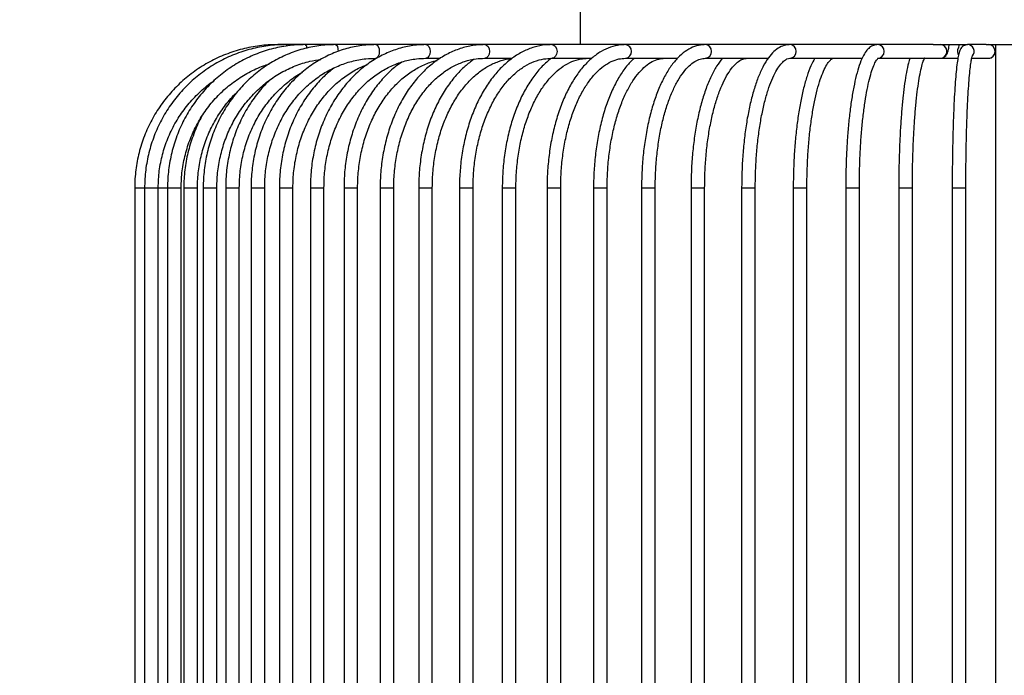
# Model space of a CAD drawing. Header units: millimetres. Extents: x 74 to 103, y 124 to 242.
# Tile 8 of 17: x 88.09 to 95.32, y 144.44 to 149.25. Entities that reach past the tile are written whole.
import ezdxf

# ---------------------------------------------------------------- set-up
doc = ezdxf.new("R2010")
doc.units = ezdxf.units.MM
doc.styles.add('SLDTEXTSTYLE0', font='TXT', dxfattribs={"width": 0.75})
doc.dimstyles.new('SLDDIMSTYLE0', dxfattribs={"dimtxt": 3.5, "dimasz": 3.302, "dimexe": 0, "dimexo": 0.0625, "dimgap": 0.875, "dimtad": 1, "dimdec": 0, "dimlfac": 20, "dimrnd": 1e-09, "dimzin": 12, "dimdsep": 46, "dimtxsty": 'SLDTEXTSTYLE0', "dimsah": 1, "dimcen": 0.09, "dimadec": 0, "dimazin": 3, "dimtfac": 1, "dimtdec": 0, "dimtofl": 0, "dimtmove": 0, "dimatfit": 3, "dimfxl": 0, "dimfrac": 2, "dimtolj": 1, "dimtzin": 12, "dimarcsym": 0})
doc.dimstyles.new('SLDDIMSTYLE1', dxfattribs={"dimtxt": 3.5, "dimasz": 3.302, "dimexe": 0, "dimexo": 0.0625, "dimgap": 0.875, "dimtad": 1, "dimlfac": 20, "dimrnd": 1e-09, "dimzin": 12, "dimdsep": 46, "dimtxsty": 'SLDTEXTSTYLE0', "dimsah": 1, "dimcen": 0.09, "dimadec": 0, "dimazin": 3, "dimtfac": 1, "dimtofl": 0, "dimtmove": 0, "dimatfit": 3, "dimfxl": 0, "dimfrac": 2, "dimtolj": 1, "dimtzin": 12, "dimarcsym": 0})

# ---------------------------------------------------------------- blocks, each defined once
blk = doc.blocks.new('_D')
at = {"color": 7, "linetype": 'Continuous', "lineweight": 0}
for p, q in [((93.0026, 209.0313), (77.9326, 209.0313)), ((78.9326, 123.6421), (78.9326, 209.0313)), ((91.2026, 123.6421), (77.9326, 123.6421))]:
    blk.add_line(p, q, dxfattribs=at)
at = {"color": 7, "linetype": 'Continuous', "lineweight": 18}
for points in [[(78.9326, 209.0313), (78.4246, 205.7293), (79.4406, 205.7293)], [(78.9326, 123.6421), (79.4406, 126.9441), (78.4246, 126.9441)]]:
    blk.add_solid(points, dxfattribs=at)
at = {"color": 7, "linetype": 'Continuous', "lineweight": 18, "insert": (74.4209, 161.6659), "char_height": 3.5, "attachment_point": 1, "rotation": 90, "style": 'SLDTEXTSTYLE0'}
blk.add_mtext('1700', dxfattribs=at)
blk = doc.blocks.new('_D_1')
at = {"color": 7, "linetype": 'Continuous', "lineweight": 0}
for p, q in [((91.2026, 157.9421), (84.053, 157.9421)), ((85.053, 123.6421), (85.053, 157.9421)), ((91.2026, 123.6421), (84.053, 123.6421))]:
    blk.add_line(p, q, dxfattribs=at)
at = {"color": 7, "linetype": 'Continuous', "lineweight": 18}
for points in [[(85.053, 157.9421), (84.545, 154.6401), (85.561, 154.6401)], [(85.053, 123.6421), (85.561, 126.9441), (84.545, 126.9441)]]:
    blk.add_solid(points, dxfattribs=at)
at = {"color": 7, "linetype": 'Continuous', "lineweight": 18, "insert": (80.5413, 134.031), "char_height": 3.5, "attachment_point": 1, "rotation": 90, "style": 'SLDTEXTSTYLE0'}
blk.add_mtext('686,00', dxfattribs=at)

msp = doc.modelspace()

# ---------------------------------------------------------------- linework, layer by layer
at = {"color": 7, "linetype": 'Continuous', "lineweight": 25}
for p, q in [((92.2026, 149.81705), (92.2026, 149.06705)), ((90.04497, 149.06705), (89.98366, 149.06705)), ((90.18711, 149.06705), (90.04497, 149.06705)), ((90.40793, 149.06705), (90.18711, 149.06705)), ((90.70409, 149.06705), (90.40793, 149.06705)), ((91.0711, 149.06705), (90.70409, 149.06705)), ((91.50339, 149.06705), (91.0711, 149.06705)), ((91.99441, 149.06705), (91.50339, 149.06705)), ((92.53671, 149.06705), (91.99441, 149.06705)), ((93.12208, 149.06705), (92.53671, 149.06705)), ((93.74164, 149.06705), (93.12208, 149.06705)), ((94.386, 149.06705), (93.74164, 149.06705)), ((94.7942, 149.06705), (94.386, 149.06705)), ((94.7942, 149.06705), (95.04539, 149.06705)), ((95.18214, 149.06705), (95.04539, 149.06705)), ((95.18184, 149.06705), (95.57306, 149.06705)), ((95.2526, 149.03335), (95.2526, 140.00304)), ((91.0711, 148.96705), (91.17598, 148.96705)), ((91.50339, 148.96705), (91.70491, 148.96705)), ((91.99441, 148.96705), (92.28866, 148.96705)), ((92.53671, 148.96705), (92.91809, 148.96705)), ((93.12208, 148.96705), (93.58323, 148.96705)), ((93.74164, 148.96705), (94.27327, 148.96705)), ((94.386, 148.96705), (94.84537, 148.96705)), ((94.84537, 148.96705), (94.97567, 148.96705)), ((95.07725, 148.96705), (95.19929, 148.96705)), ((88.93413, 148.01705), (88.93413, 141.01705)), ((88.93413, 148.01705), (88.93416, 148.01705)), ((88.93416, 148.01705), (89.0068, 148.01705)), ((89.0068, 148.01705), (89.0068, 141.01705)), ((89.0068, 148.01705), (89.00739, 148.01705)), ((89.00739, 148.01705), (89.1068, 148.01705)), ((89.10648, 148.01705), (89.17528, 148.01705)), ((89.1068, 141.01705), (89.1068, 148.01705)), ((89.17528, 148.01705), (89.17528, 141.01705)), ((89.17528, 148.01705), (89.27528, 148.01705)), ((89.27528, 141.01705), (89.27528, 148.01705)), ((89.29471, 148.01705), (89.29471, 141.01705)), ((89.29471, 148.01705), (89.39471, 148.01705)), ((89.39471, 141.01705), (89.39471, 148.01705)), ((89.43703, 148.01705), (89.43703, 141.01705)), ((89.43703, 148.01705), (89.44098, 148.01705)), ((89.44098, 148.01705), (89.53703, 148.01705)), ((89.53703, 141.01705), (89.53703, 148.01705)), ((89.60169, 148.01705), (89.60169, 141.01705)), ((89.60169, 148.01705), (89.70169, 148.01705)), ((89.70169, 141.01705), (89.70169, 148.01705)), ((89.78807, 148.01705), (89.78807, 141.01705)), ((89.78807, 148.01705), (89.79477, 148.01705)), ((89.79477, 148.01705), (89.88807, 148.01705)), ((89.88807, 141.01705), (89.88807, 148.01705)), ((89.99546, 148.01705), (89.99546, 141.01705)), ((89.99546, 148.01705), (90.09546, 148.01705)), ((90.09546, 141.01705), (90.09546, 148.01705)), ((90.22308, 148.01705), (90.22308, 141.01705)), ((90.22308, 148.01705), (90.23318, 148.01705)), ((90.23318, 148.01705), (90.32308, 148.01705)), ((90.32308, 141.01705), (90.32308, 148.01705)), ((90.47007, 148.01705), (90.47007, 141.01705)), ((90.47007, 148.01705), (90.57007, 148.01705)), ((90.57007, 141.01705), (90.57007, 148.01705)), ((90.73548, 148.01705), (90.73548, 141.01705)), ((90.73548, 148.01705), (90.74958, 148.01705)), ((90.74958, 148.01705), (90.83548, 148.01705)), ((90.83548, 141.01705), (90.83548, 148.01705)), ((91.01831, 148.01705), (91.01831, 141.01705)), ((91.01831, 148.01705), (91.11831, 148.01705)), ((91.11831, 141.01705), (91.11831, 148.01705)), ((91.31748, 148.01705), (91.31748, 141.01705)), ((91.31748, 148.01705), (91.33614, 148.01705)), ((91.33614, 148.01705), (91.41748, 148.01705)), ((91.41748, 141.01705), (91.41748, 148.01705)), ((91.63187, 148.01705), (91.63187, 141.01705)), ((91.63187, 148.01705), (91.73187, 148.01705)), ((91.73187, 141.01705), (91.73187, 148.01705)), ((91.96028, 148.01705), (91.96028, 141.01705)), ((91.96028, 148.01705), (91.98396, 148.01705)), ((91.98396, 148.01705), (92.06028, 148.01705)), ((92.06028, 141.01705), (92.06028, 148.01705)), ((92.30146, 148.01705), (92.30146, 141.01705)), ((92.30146, 148.01705), (92.40146, 148.01705)), ((92.40146, 141.01705), (92.40146, 148.01705)), ((92.65412, 148.01705), (92.65412, 141.01705)), ((92.65412, 148.01705), (92.68322, 148.01705)), ((92.68322, 148.01705), (92.75412, 148.01705)), ((92.75412, 141.01705), (92.75412, 148.01705)), ((93.01692, 148.01705), (93.01692, 141.01705)), ((93.01692, 148.01705), (93.11692, 148.01705)), ((93.11692, 141.01705), (93.11692, 148.01705)), ((93.38848, 148.01705), (93.38848, 141.01705)), ((93.38848, 148.01705), (93.42333, 148.01705)), ((93.42333, 148.01705), (93.48848, 148.01705)), ((93.48848, 141.01705), (93.48848, 148.01705)), ((93.76741, 148.01705), (93.76741, 141.01705)), ((93.76741, 148.01705), (93.86741, 148.01705)), ((93.86741, 141.01705), (93.86741, 148.01705)), ((94.15225, 148.01705), (94.15225, 141.01705)), ((94.15225, 148.01705), (94.19306, 148.01705)), ((94.19306, 148.01705), (94.25225, 148.01705)), ((94.25225, 141.01705), (94.25225, 148.01705)), ((94.54155, 148.01705), (94.54155, 141.01705)), ((94.54155, 148.01705), (94.64155, 148.01705)), ((94.64155, 141.01705), (94.64155, 148.01705)), ((94.93383, 148.01705), (94.93383, 141.01705)), ((94.93383, 148.01705), (94.98075, 148.01705)), ((94.98075, 148.01705), (95.03383, 148.01705)), ((95.03383, 141.01705), (95.03383, 148.01705))]:
    msp.add_line(p, q, dxfattribs=at)
at = {"color": 7, "linetype": 'Continuous', "lineweight": 25, "flags": 128}
for points in [[(90.04497, 149.06705), (90.0479, 149.06325), (90.04976, 149.05607)], [(90.40793, 149.06705), (90.41539, 149.06325), (90.42171, 149.05241), (90.42594, 149.03619), (90.42742, 149.01774)], [(90.70409, 149.06705), (90.71366, 149.06325), (90.72177, 149.05241), (90.72719, 149.03619), (90.72909, 149.01705), (90.72719, 148.99792), (90.72177, 148.9817), (90.71366, 148.97086), (90.70414, 148.96705)], [(91.0711, 149.06705), (91.08263, 149.06325), (91.09241, 149.05241), (91.09894, 149.03619), (91.10123, 149.01705), (91.09894, 148.99792), (91.09241, 148.9817), (91.08263, 148.97086), (91.07118, 148.96705)], [(91.50339, 149.06705), (91.51671, 149.06325), (91.528, 149.05241), (91.53555, 149.03619), (91.5382, 149.01705), (91.53555, 148.99792), (91.528, 148.9817), (91.51671, 148.97086), (91.50352, 148.96705)], [(91.99441, 149.06705), (92.00931, 149.06325), (92.02195, 149.05241), (92.0304, 149.03619), (92.03336, 149.01705), (92.0304, 148.99792), (92.02195, 148.9817), (92.00931, 148.97086), (91.99461, 148.96705)]]:
    msp.add_lwpolyline(points, dxfattribs=at)
at = {"color": 7, "linetype": 'Continuous', "lineweight": 25}
for centre, radius, start, end in [((90.16852, 149.04279), 0.03056, 357.493858, 52.534106), ((92.53012, 149.01703), 0.05045, 277.837768, 82.499293), ((93.11819, 149.01703), 0.05017, 274.943285, 85.551258), ((93.73968, 149.01704), 0.05005, 272.980547, 87.759745), ((94.38542, 149.01705), 0.05, 270.292237, 89.343335), ((94.84479, 149.01705), 0.05, 270.660467, 89.339533), ((95.02234, 149.01705), 0.05031, 151.639811, 212.068453), ((95.0453, 149.01705), 0.05, 319.842049, 89.904729), ((95.19923, 149.01705), 0.05, 270.073012, 89.926988)]:
    msp.add_arc(centre, radius, start, end, dxfattribs=at)
for points, knots in [([(89.98366, 149.06705), (89.96057, 149.06659), (89.89459, 149.06528), (89.7863, 149.05087), (89.6613, 149.0191), (89.54112, 148.97204), (89.42759, 148.91068), (89.32243, 148.83585), (89.22722, 148.74871), (89.14338, 148.65057), (89.07219, 148.5429), (89.01471, 148.42732), (88.97177, 148.30556), (88.94418, 148.17948), (88.93479, 148.08251), (88.93425, 148.02832), (88.93413, 148.01705)], [0, 0, 0, 0, 0.0420342, 0.120123, 0.1982466, 0.2763703, 0.3544941, 0.4326181, 0.5107423, 0.5888668, 0.6669917, 0.7451169, 0.8232424, 0.9013681, 0.9794941, 1, 1, 1, 1]), ([(90.04497, 149.06705), (90.02212, 149.06659), (89.95684, 149.06528), (89.84971, 149.05086), (89.72606, 149.01909), (89.60719, 148.97203), (89.4949, 148.91067), (89.39089, 148.83585), (89.29671, 148.74871), (89.21379, 148.65057), (89.14336, 148.5429), (89.0865, 148.42731), (89.04402, 148.30554), (89.01673, 148.17944), (89.00745, 148.08248), (89.00691, 148.0283), (89.0068, 148.01705)], [0, 0, 0, 0, 0.0420461, 0.1201135, 0.1982151, 0.2763183, 0.354425, 0.4325369, 0.5106554, 0.5887813, 0.6669153, 0.7450571, 0.8232062, 0.9013619, 0.9795228, 1, 1, 1, 1]), ([(90.18711, 149.06705), (90.16481, 149.06659), (90.10115, 149.06527), (89.99672, 149.05085), (89.87622, 149.01907), (89.76038, 148.97201), (89.65096, 148.91065), (89.5496, 148.83583), (89.45782, 148.74871), (89.37701, 148.65057), (89.30836, 148.54289), (89.25294, 148.42729), (89.21154, 148.30549), (89.18494, 148.17935), (89.17592, 148.0824), (89.17539, 148.02825), (89.17528, 148.01705)], [0, 0, 0, 0, 0.0420743, 0.1200872, 0.1981334, 0.276186, 0.3542522, 0.4323378, 0.5104468, 0.5885811, 0.6667411, 0.7449255, 0.8231319, 0.9013569, 0.9795968, 1, 1, 1, 1]), ([(90.40793, 149.06705), (90.38648, 149.06659), (90.32535, 149.06527), (90.22508, 149.05082), (90.10947, 149.01903), (89.99834, 148.97197), (89.89337, 148.91061), (89.79614, 148.83581), (89.70808, 148.74869), (89.63054, 148.65054), (89.56468, 148.54285), (89.5115, 148.42721), (89.47178, 148.30536), (89.44627, 148.17916), (89.43763, 148.08226), (89.43713, 148.02817), (89.43703, 148.01705)], [0, 0, 0, 0, 0.0421196, 0.120033, 0.1979792, 0.2759444, 0.3539462, 0.4319969, 0.510103, 0.5882651, 0.66648, 0.7447414, 0.823042, 0.9013742, 0.9797308, 1, 1, 1, 1]), ([(90.70409, 149.06705), (90.68377, 149.06658), (90.626, 149.06526), (90.53131, 149.05077), (90.42224, 149.01897), (90.31742, 148.9719), (90.21842, 148.91056), (90.1267, 148.83576), (90.04364, 148.74863), (89.9705, 148.65046), (89.90837, 148.54271), (89.85821, 148.42701), (89.82076, 148.3051), (89.79673, 148.17883), (89.78863, 148.08201), (89.78816, 148.02804), (89.78807, 148.01705)], [0, 0, 0, 0, 0.0421837, 0.1199295, 0.1977108, 0.2755402, 0.3534544, 0.431474, 0.5096032, 0.5878337, 0.6661499, 0.7445339, 0.8229692, 0.9014423, 0.979943, 1, 1, 1, 1]), ([(91.0711, 149.06705), (91.05217, 149.06658), (90.99854, 149.06524), (90.91072, 149.0507), (90.80974, 149.01887), (90.71273, 148.97181), (90.62111, 148.91048), (90.53623, 148.83567), (90.45935, 148.7485), (90.39166, 148.65026), (90.33418, 148.54243), (90.28781, 148.42664), (90.25321, 148.30465), (90.23103, 148.17832), (90.22359, 148.08165), (90.22317, 148.02785), (90.22308, 148.01705)], [0, 0, 0, 0, 0.0422691, 0.119738, 0.1972533, 0.2748816, 0.3526918, 0.4307092, 0.5089209, 0.5872909, 0.6657764, 0.7443386, 0.8229485, 0.9015874, 0.9802456, 1, 1, 1, 1]), ([(91.50339, 149.06705), (91.48606, 149.06657), (91.43726, 149.06522), (91.35748, 149.05059), (91.26601, 149.01873), (91.17819, 148.97168), (91.09526, 148.91036), (91.01841, 148.83552), (90.94883, 148.74826), (90.88758, 148.64989), (90.83562, 148.54191), (90.79375, 148.42602), (90.76254, 148.30396), (90.74293, 148.17981), (90.73603, 148.08344), (90.73558, 148.02987), (90.73548, 148.01705)], [0, 0, 0, 0, 0.0423796, 0.1193864, 0.1964713, 0.2738101, 0.3515216, 0.4296148, 0.5080206, 0.5866401, 0.6653821, 0.7441804, 0.8229895, 0.9017962, 0.9764976, 1, 1, 1, 1]), ([(91.99441, 149.06705), (91.97886, 149.06656), (91.93546, 149.06519), (91.8647, 149.05041), (91.784, 149.01852), (91.70663, 148.97152), (91.63356, 148.91021), (91.56584, 148.83529), (91.50456, 148.74785), (91.45069, 148.64927), (91.40507, 148.54114), (91.36838, 148.42517), (91.34107, 148.30313), (91.32395, 148.17907), (91.31795, 148.08299), (91.31757, 148.02967), (91.31748, 148.01705)], [0, 0, 0, 0, 0.0425229, 0.1187389, 0.1951168, 0.2720553, 0.3497352, 0.4280778, 0.5068685, 0.5858883, 0.6649737, 0.7440305, 0.823037, 0.901997, 0.976804, 1, 1, 1, 1]), ([(92.53671, 149.06705), (92.52304, 149.06654), (92.48544, 149.06512), (92.42449, 149.0501), (92.35569, 149.01821), (92.28988, 148.97133), (92.22772, 148.91006), (92.17012, 148.83497), (92.11808, 148.74727), (92.07247, 148.64847), (92.03396, 148.54025), (92.00305, 148.42434), (91.98009, 148.30246), (91.9657, 148.17862), (91.96067, 148.08277), (91.96035, 148.02961), (91.96028, 148.01705)], [0, 0, 0, 0, 0.04271263, 0.11751285, 0.1926923, 0.26911259, 0.34698142, 0.42591899, 0.50538036, 0.58493954, 0.66439171, 0.7437003, 0.82287879, 0.90195982, 0.97683947, 1, 1, 1, 1]), ([(93.12208, 149.06705), (93.11025, 149.06649), (93.0786, 149.06499), (93.02797, 149.04952), (92.97212, 149.01776), (92.91893, 148.97125), (92.86862, 148.91009), (92.82204, 148.83476), (92.78015, 148.74679), (92.74363, 148.64795), (92.71291, 148.53993), (92.68828, 148.42433), (92.66999, 148.30285), (92.6583, 148.17725), (92.65438, 148.0812), (92.65416, 148.02777), (92.65412, 148.01705)], [0, 0, 0, 0, 0.0429799, 0.1150801, 0.1881343, 0.2639881, 0.3426424, 0.4228041, 0.5032113, 0.5833272, 0.6631076, 0.7426092, 0.8219058, 0.9010644, 0.9801426, 1, 1, 1, 1]), ([(93.74164, 149.06705), (93.73135, 149.06638), (93.70529, 149.06468), (93.66528, 149.04828), (93.6236, 149.01725), (93.5841, 148.97189), (93.54655, 148.91116), (93.5119, 148.83573), (93.48105, 148.74795), (93.45434, 148.64975), (93.4319, 148.54255), (93.41389, 148.42782), (93.40046, 148.30714), (93.39179, 148.18227), (93.38872, 148.08478), (93.38853, 148.02966), (93.38848, 148.01705)], [0, 0, 0, 0, 0.043415, 0.1099113, 0.1788937, 0.2544037, 0.3353526, 0.4175183, 0.4988391, 0.5793574, 0.6593132, 0.7388981, 0.818243, 0.8974377, 0.9765473, 1, 1, 1, 1]), ([(94.386, 149.06705), (94.37602, 149.06595), (94.35397, 149.06351), (94.32541, 149.04526), (94.29975, 149.01745), (94.27523, 148.97586), (94.25152, 148.91721), (94.22969, 148.84269), (94.21068, 148.75711), (94.19424, 148.66143), (94.18036, 148.55659), (94.1691, 148.44389), (94.16056, 148.32488), (94.15489, 148.20132), (94.15251, 148.09788), (94.15231, 148.03632), (94.15225, 148.01705)], [0, 0, 0, 0, 0.0444241, 0.0982376, 0.158012, 0.2333477, 0.3205572, 0.4046318, 0.486327, 0.5668436, 0.6467379, 0.7262785, 0.8056089, 0.8848135, 0.9639471, 1, 1, 1, 1]), ([(94.84537, 148.96705), (94.85249, 148.96789), (94.86549, 148.96941), (94.88093, 148.97951), (94.8916, 148.99149), (94.89978, 149.0067), (94.90609, 149.02793), (94.91028, 149.04887), (94.91119, 149.06509), (94.9113, 149.06705)], [0, 0, 0, 0, 0.1399756, 0.2554915, 0.3654524, 0.4894136, 0.6855999, 0.9620146, 1, 1, 1, 1]), ([(95.04539, 149.06705), (95.03508, 149.06507), (95.01597, 149.06139), (95.00085, 149.04525), (94.99225, 149.0313), (94.98473, 149.01173), (94.97763, 148.98229), (94.96993, 148.93401), (94.9628, 148.87129), (94.95626, 148.79447), (94.95049, 148.70653), (94.94548, 148.60827), (94.9413, 148.501), (94.93798, 148.3863), (94.9356, 148.2659), (94.9341, 148.14217), (94.93392, 148.05858), (94.93383, 148.01705)], [0, 0, 0, 0, 0.0296978, 0.055055, 0.0843298, 0.1265403, 0.2043247, 0.2828481, 0.3659445, 0.4465753, 0.5263388, 0.6057246, 0.6849178, 0.7640035, 0.8430263, 0.9220128, 1, 1, 1, 1]), ([(94.98213, 149.06705), (94.98155, 149.06062), (94.98053, 149.04934), (94.97883, 149.04036), (94.97854, 149.03932), (94.97843, 149.03892)], [0, 0, 0, 0, 0.4504292, 0.7892647, 1, 1, 1, 1]), ([(95.19929, 148.96705), (95.20571, 148.96776), (95.21715, 148.96902), (95.23073, 148.97731), (95.23966, 148.98648), (95.24515, 148.99562), (95.24822, 149.00359), (95.25021, 149.01139), (95.25211, 149.02346), (95.25365, 149.04042), (95.25429, 149.06006), (95.25452, 149.06705)], [0, 0, 0, 0, 0.11858502, 0.21136537, 0.29020817, 0.35929047, 0.42022395, 0.48469715, 0.59672988, 0.85654823, 1, 1, 1, 1]), ([(89.53703, 148.01705), (89.53741, 148.03804), (89.53855, 148.09976), (89.5513, 148.20167), (89.57998, 148.32013), (89.62256, 148.43358), (89.67808, 148.54011), (89.74567, 148.63796), (89.8242, 148.72555), (89.91239, 148.80138), (90.00876, 148.8644), (90.11183, 148.91287), (90.20951, 148.94524), (90.27329, 148.95432), (90.3, 148.95812)], [0, 0, 0, 0, 0.0457528, 0.1345861, 0.2234583, 0.3123337, 0.4012238, 0.4901422, 0.579104, 0.6681259, 0.7572234, 0.8464084, 0.935686, 1, 1, 1, 1]), ([(89.88807, 148.01705), (89.88843, 148.0381), (89.8895, 148.09986), (89.90147, 148.20177), (89.92835, 148.32015), (89.96823, 148.43348), (90.0202, 148.53989), (90.08343, 148.63762), (90.15685, 148.72508), (90.23926, 148.80087), (90.32929, 148.86373), (90.42552, 148.91273), (90.52639, 148.94675), (90.61997, 148.96443), (90.67951, 148.96628), (90.70409, 148.96705)], [0, 0, 0, 0, 0.0421666, 0.1237547, 0.2053723, 0.2869851, 0.3686037, 0.4502439, 0.5319284, 0.6136867, 0.6955534, 0.7775627, 0.8597393, 0.9420873, 1, 1, 1, 1]), ([(90.32308, 148.01705), (90.32342, 148.03817), (90.3244, 148.10001), (90.33542, 148.20198), (90.36011, 148.32031), (90.39672, 148.43358), (90.44438, 148.53988), (90.50231, 148.63748), (90.56949, 148.72478), (90.6448, 148.80041), (90.72699, 148.86316), (90.81475, 148.91214), (90.90675, 148.94627), (90.99283, 148.96431), (91.04792, 148.96624), (91.0711, 148.96705)], [0, 0, 0, 0, 0.0422253, 0.1236275, 0.2050504, 0.2864527, 0.3678388, 0.4492213, 0.5306275, 0.612102, 0.6937093, 0.7755284, 0.857637, 0.9400806, 1, 1, 1, 1]), ([(90.89538, 148.93949), (90.88039, 148.92942), (90.83592, 148.89955), (90.76887, 148.83516), (90.69526, 148.74852), (90.63074, 148.65007), (90.57589, 148.54221), (90.53169, 148.42636), (90.49871, 148.30433), (90.47798, 148.18018), (90.47065, 148.08368), (90.47018, 148.02998), (90.47007, 148.01705)], [0, 0, 0, 0, 0.0576743, 0.1711908, 0.2850702, 0.399223, 0.5135554, 0.6279918, 0.742481, 0.8569911, 0.9655582, 1, 1, 1, 1]), ([(90.57007, 148.01705), (90.57039, 148.03821), (90.57132, 148.1001), (90.58181, 148.20212), (90.60527, 148.32046), (90.64004, 148.43372), (90.68529, 148.54), (90.74026, 148.63752), (90.80396, 148.72475), (90.87528, 148.80021), (90.95301, 148.8631), (91.03606, 148.91113), (91.10327, 148.94025), (91.14292, 148.94801), (91.15286, 148.94996)], [0, 0, 0, 0, 0.0478123, 0.1398185, 0.231841, 0.3238258, 0.4157737, 0.5076974, 0.5996216, 0.6916026, 0.7837306, 0.87613, 0.9689399, 1, 1, 1, 1]), ([(90.83548, 148.01705), (90.83578, 148.03826), (90.83667, 148.10021), (90.84658, 148.2023), (90.86873, 148.32068), (90.90156, 148.43395), (90.94425, 148.54021), (90.99607, 148.63769), (91.05605, 148.72481), (91.12313, 148.8002), (91.19616, 148.86272), (91.27394, 148.91155), (91.35535, 148.94569), (91.43234, 148.96416), (91.48197, 148.96618), (91.50339, 148.96705)], [0, 0, 0, 0, 0.0422865, 0.123518, 0.204757, 0.2859485, 0.3670853, 0.4481735, 0.5292373, 0.6103192, 0.6915119, 0.7729588, 0.8548431, 0.9373331, 1, 1, 1, 1]), ([(91.42247, 148.95875), (91.4007, 148.94262), (91.35237, 148.90682), (91.28457, 148.83517), (91.21889, 148.74815), (91.16126, 148.64959), (91.11236, 148.54156), (91.07299, 148.42561), (91.04368, 148.30356), (91.02527, 148.17944), (91.01882, 148.08321), (91.0184, 148.02976), (91.01831, 148.01705)], [0, 0, 0, 0, 0.0899165, 0.1995113, 0.3096401, 0.4200916, 0.5306937, 0.6413236, 0.7519295, 0.8625035, 0.9672911, 1, 1, 1, 1]), ([(91.11831, 148.01705), (91.11859, 148.03831), (91.11942, 148.10033), (91.12872, 148.20253), (91.1495, 148.32096), (91.18027, 148.43428), (91.22026, 148.54054), (91.26876, 148.63799), (91.32485, 148.72502), (91.38746, 148.80029), (91.45549, 148.8626), (91.52777, 148.91141), (91.6033, 148.945), (91.66158, 148.96156), (91.69444, 148.96355), (91.70122, 148.96396)], [0, 0, 0, 0, 0.044217, 0.1290181, 0.2138202, 0.2985567, 0.3832105, 0.4677775, 0.5522777, 0.6367581, 0.7213115, 0.806121, 0.8914546, 0.9776082, 1, 1, 1, 1]), ([(91.41748, 148.01705), (91.41775, 148.03836), (91.41852, 148.10047), (91.42718, 148.20279), (91.44651, 148.32132), (91.47512, 148.43472), (91.51229, 148.54102), (91.55732, 148.63846), (91.60933, 148.72542), (91.6673, 148.80054), (91.7301, 148.86269), (91.79662, 148.91115), (91.86586, 148.9451), (91.93213, 148.96398), (91.97517, 148.9661), (91.99441, 148.96705)], [0, 0, 0, 0, 0.042344, 0.1234313, 0.2045132, 0.2855175, 0.3664172, 0.4471955, 0.5278571, 0.6084488, 0.6890507, 0.7698533, 0.8511925, 0.9335125, 1, 1, 1, 1]), ([(91.99048, 148.96705), (91.96842, 148.94831), (91.92318, 148.90986), (91.8615, 148.83495), (91.80464, 148.74762), (91.75482, 148.64886), (91.71266, 148.54069), (91.67878, 148.42472), (91.6536, 148.30274), (91.63782, 148.17877), (91.6323, 148.08282), (91.63195, 148.02961), (91.63187, 148.01705)], [0, 0, 0, 0, 0.1029518, 0.2111526, 0.3200454, 0.4292116, 0.5383562, 0.6473893, 0.7563001, 0.8651116, 0.9681703, 1, 1, 1, 1]), ([(91.73187, 148.01705), (91.73212, 148.03841), (91.73283, 148.10063), (91.74082, 148.20309), (91.75863, 148.32176), (91.78499, 148.43528), (91.81922, 148.54166), (91.86066, 148.63913), (91.90845, 148.72605), (91.9616, 148.80104), (92.019, 148.86296), (92.07952, 148.91114), (92.14217, 148.94484), (92.20245, 148.96389), (92.24171, 148.96606), (92.25964, 148.96705)], [0, 0, 0, 0, 0.0423689, 0.1233945, 0.2044096, 0.2853334, 0.3661282, 0.4467621, 0.5272201, 0.6075266, 0.6877767, 0.7681365, 0.8490122, 0.931052, 1, 1, 1, 1]), ([(92.06028, 148.01705), (92.0605, 148.03847), (92.06116, 148.1008), (92.06844, 148.20344), (92.08468, 148.32228), (92.10871, 148.43596), (92.13989, 148.54248), (92.17761, 148.64002), (92.22106, 148.72694), (92.26927, 148.80183), (92.32115, 148.86352), (92.37551, 148.91135), (92.43131, 148.94469), (92.48518, 148.96381), (92.52027, 148.96602), (92.53671, 148.96705)], [0, 0, 0, 0, 0.0423893, 0.123359, 0.2043142, 0.2851671, 0.3658694, 0.4463734, 0.5266401, 0.606661, 0.6865055, 0.7663471, 0.8465962, 0.928122, 1, 1, 1, 1]), ([(92.59827, 148.96705), (92.57988, 148.9483), (92.542, 148.9097), (92.49078, 148.83463), (92.44362, 148.74701), (92.40249, 148.64808), (92.36779, 148.53992), (92.33997, 148.42412), (92.3193, 148.3024), (92.30636, 148.17875), (92.30182, 148.08291), (92.30153, 148.02971), (92.30146, 148.01705)], [0, 0, 0, 0, 0.1027593, 0.2116018, 0.3210994, 0.4304796, 0.5395673, 0.6483648, 0.7569289, 0.8653282, 0.9679449, 1, 1, 1, 1]), ([(92.40146, 148.01705), (92.40166, 148.03853), (92.40225, 148.10099), (92.4088, 148.20383), (92.42341, 148.32289), (92.44502, 148.43676), (92.47306, 148.54347), (92.50697, 148.64116), (92.54597, 148.72815), (92.58915, 148.80299), (92.63542, 148.86447), (92.68356, 148.9119), (92.73237, 148.94473), (92.77944, 148.96377), (92.80986, 148.96598), (92.82455, 148.96705)], [0, 0, 0, 0, 0.0424038, 0.1233207, 0.2042211, 0.2850116, 0.365635, 0.4460282, 0.5261265, 0.6058794, 0.685297, 0.7645598, 0.8440096, 0.9246874, 1, 1, 1, 1]), ([(92.75412, 148.01705), (92.7543, 148.03859), (92.75482, 148.10119), (92.76062, 148.20426), (92.77355, 148.32357), (92.79266, 148.4377), (92.81747, 148.54465), (92.84745, 148.64256), (92.88192, 148.72971), (92.92001, 148.80458), (92.96064, 148.86591), (93.00256, 148.91293), (93.04434, 148.94511), (93.08432, 148.96383), (93.1095, 148.96598), (93.12208, 148.96705)], [0, 0, 0, 0, 0.0424102, 0.1232739, 0.2041209, 0.284855, 0.3654125, 0.4457173, 0.5256796, 0.6052026, 0.684217, 0.762788, 0.841289, 0.9206934, 1, 1, 1, 1]), ([(93.24685, 148.96705), (93.23248, 148.94843), (93.20265, 148.90978), (93.16289, 148.83475), (93.12634, 148.74697), (93.09467, 148.64826), (93.06803, 148.54054), (93.04669, 148.42528), (93.03082, 148.30413), (93.02064, 148.17885), (93.01717, 148.08237), (93.01696, 148.0284), (93.01692, 148.01705)], [0, 0, 0, 0, 0.102563, 0.2127837, 0.3226904, 0.4318696, 0.5404256, 0.6485264, 0.7563152, 0.8639023, 0.9713738, 1, 1, 1, 1]), ([(93.11692, 148.01705), (93.11707, 148.03865), (93.11753, 148.10141), (93.12255, 148.20473), (93.13374, 148.32432), (93.1503, 148.43876), (93.17179, 148.54602), (93.19776, 148.64423), (93.22761, 148.73164), (93.26054, 148.80668), (93.29556, 148.86799), (93.33135, 148.91465), (93.36627, 148.9461), (93.39902, 148.96412), (93.41821, 148.96605), (93.42816, 148.96705)], [0, 0, 0, 0, 0.0424057, 0.1232102, 0.204, 0.2846789, 0.3651802, 0.4454193, 0.5252855, 0.6046371, 0.6833146, 0.7612176, 0.8385844, 0.9162707, 1, 1, 1, 1]), ([(93.48848, 148.01705), (93.48862, 148.03872), (93.489, 148.10164), (93.49322, 148.20523), (93.50264, 148.32515), (93.51657, 148.43993), (93.53465, 148.54756), (93.55652, 148.64616), (93.58166, 148.73397), (93.6094, 148.80934), (93.63881, 148.87081), (93.66863, 148.91728), (93.69705, 148.94805), (93.7228, 148.96492), (93.73504, 148.96631), (93.74164, 148.96705)], [0, 0, 0, 0, 0.04238656, 0.12311741, 0.20383807, 0.2844552, 0.36490341, 0.4450952, 0.52490738, 0.60416313, 0.68261596, 0.75997088, 0.83608089, 0.91173043, 1, 1, 1, 1]), ([(93.92584, 148.96705), (93.91596, 148.94911), (93.8952, 148.91144), (93.86802, 148.83765), (93.84293, 148.7508), (93.82134, 148.65344), (93.80315, 148.54715), (93.78851, 148.43321), (93.77752, 148.31321), (93.77035, 148.18888), (93.76765, 148.08935), (93.76746, 148.032), (93.76741, 148.01705)], [0, 0, 0, 0, 0.1013449, 0.2128518, 0.3222478, 0.43025, 0.5374168, 0.6440761, 0.7504221, 0.8565771, 0.9626244, 1, 1, 1, 1]), ([(93.86741, 148.01705), (93.86751, 148.03878), (93.86782, 148.10188), (93.87123, 148.20576), (93.87883, 148.32604), (93.89007, 148.44121), (93.90467, 148.54927), (93.92235, 148.64835), (93.94269, 148.73668), (93.96515, 148.81257), (93.98898, 148.8745), (94.01301, 148.92108), (94.0354, 148.95142), (94.05309, 148.96548), (94.05903, 148.96696), (94.06091, 148.96703), (94.06132, 148.96705)], [0, 0, 0, 0, 0.0423462, 0.1229755, 0.2036012, 0.2841362, 0.3645208, 0.4446718, 0.5244652, 0.6037068, 0.6820872, 0.7591266, 0.8342042, 0.9071195, 0.9799369, 1, 1, 1, 1]), ([(94.25225, 148.01705), (94.25233, 148.03885), (94.25256, 148.10213), (94.25513, 148.20632), (94.26087, 148.32699), (94.26937, 148.44258), (94.28042, 148.55112), (94.29381, 148.65076), (94.30925, 148.73974), (94.32635, 148.81639), (94.3445, 148.87907), (94.3624, 148.92484), (94.37778, 148.95358), (94.38987, 148.96721), (94.39013, 148.96721), (94.39024, 148.96721)], [0, 0, 0, 0, 0.0452137, 0.1312874, 0.2173663, 0.3033674, 0.3892375, 0.4749005, 0.5602371, 0.645049, 0.7289861, 0.8114103, 0.8831873, 0.9505295, 1, 1, 1, 1]), ([(94.62382, 148.96705), (94.6201, 148.9556), (94.61066, 148.9265), (94.59779, 148.86491), (94.58456, 148.78448), (94.57313, 148.69318), (94.56332, 148.59228), (94.55522, 148.48283), (94.54888, 148.3664), (94.54444, 148.2447), (94.54195, 148.12748), (94.54167, 148.05118), (94.54155, 148.01705)], [0, 0, 0, 0, 0.0722696, 0.18367506, 0.29076948, 0.39613198, 0.5006923, 0.60482806, 0.70872136, 0.81247159, 0.91613923, 1, 1, 1, 1]), ([(94.64155, 148.01705), (94.6416, 148.03891), (94.64175, 148.10239), (94.64348, 148.20691), (94.64733, 148.32797), (94.65304, 148.44402), (94.66047, 148.55309), (94.66948, 148.65337), (94.6799, 148.74311), (94.69149, 148.82072), (94.70385, 148.88452), (94.71619, 148.93139), (94.72642, 148.9602), (94.73435, 148.97368), (94.73405, 148.97334), (94.73395, 148.97322)], [0, 0, 0, 0, 0.0462404, 0.1342619, 0.2222999, 0.3102821, 0.3981695, 0.4859048, 0.5733952, 0.6604784, 0.7468458, 0.8318618, 0.9045999, 0.968203, 1, 1, 1, 1]), ([(95.03383, 148.01705), (95.03385, 148.03898), (95.03393, 148.10266), (95.0348, 148.2075), (95.03674, 148.32899), (95.03961, 148.44551), (95.04335, 148.55514), (95.04789, 148.6561), (95.05316, 148.74672), (95.05906, 148.82545), (95.06542, 148.89075), (95.0719, 148.9397), (95.07745, 148.97044), (95.08197, 148.9858), (95.0822, 148.98628), (95.08228, 148.98644)], [0, 0, 0, 0, 0.04600983, 0.13359191, 0.22120276, 0.308785, 0.39631835, 0.48377243, 0.57109704, 0.65820105, 0.74490164, 0.83078516, 0.90573683, 0.96848404, 1, 1, 1, 1]), ([(89.27528, 148.01705), (89.27568, 148.03799), (89.27687, 148.0997), (89.29021, 148.20163), (89.32026, 148.3202), (89.36489, 148.43376), (89.4231, 148.54039), (89.49398, 148.63835), (89.57638, 148.72595), (89.66883, 148.80206), (89.77017, 148.86417), (89.85498, 148.90509), (89.90687, 148.91976), (89.92096, 148.92375)], [0, 0, 0, 0, 0.05189025, 0.15293201, 0.25402238, 0.35511781, 0.4562266, 0.55735721, 0.65851777, 0.75971547, 0.86095575, 0.96224132, 1, 1, 1, 1]), ([(89.70169, 148.01705), (89.70206, 148.03806), (89.70317, 148.09981), (89.71555, 148.20171), (89.74338, 148.32013), (89.78469, 148.43351), (89.83853, 148.54), (89.9041, 148.63771), (89.98009, 148.72557), (90.06606, 148.80014), (90.12885, 148.84652), (90.16401, 148.86361), (90.16599, 148.86457)], [0, 0, 0, 0, 0.0600962, 0.1765829, 0.2931166, 0.4096504, 0.5262004, 0.6427874, 0.7594378, 0.8761828, 0.9930552, 1, 1, 1, 1]), ([(90.39524, 148.89445), (90.37088, 148.87485), (90.31652, 148.83114), (90.24199, 148.74834), (90.17126, 148.65044), (90.1114, 148.54258), (90.06303, 148.42686), (90.02694, 148.3049), (90.00378, 148.1786), (89.996, 148.08185), (89.99555, 148.02795), (89.99546, 148.01705)], [0, 0, 0, 0, 0.1003892, 0.223991, 0.3477965, 0.4717632, 0.5958481, 0.7200155, 0.8442394, 0.9685033, 1, 1, 1, 1]), ([(90.09546, 148.01705), (90.09581, 148.03813), (90.09684, 148.09993), (90.10836, 148.20186), (90.13419, 148.3202), (90.1725, 148.4335), (90.2224, 148.53985), (90.28309, 148.63753), (90.35354, 148.72485), (90.43249, 148.8008), (90.51899, 148.86275), (90.58866, 148.90259), (90.63014, 148.91662), (90.63945, 148.91977)], [0, 0, 0, 0, 0.0527233, 0.1545509, 0.2564106, 0.3582555, 0.4600959, 0.5619513, 0.663854, 0.7658509, 0.8680028, 0.9703768, 1, 1, 1, 1]), ([(89.1068, 148.01705), (89.10721, 148.03796), (89.10843, 148.09967), (89.12215, 148.20163), (89.15309, 148.32027), (89.19905, 148.43393), (89.25906, 148.54056), (89.3319, 148.63889), (89.41751, 148.72538), (89.48082, 148.78036), (89.5173, 148.80224), (89.51911, 148.80332)], [0, 0, 0, 0, 0.0677179, 0.1998454, 0.3320393, 0.4642364, 0.5964404, 0.728655, 0.8608832, 0.9931274, 1, 1, 1, 1]), ([(89.92776, 148.80839), (89.90716, 148.78835), (89.85745, 148.73998), (89.79022, 148.65025), (89.72584, 148.54286), (89.67415, 148.42711), (89.63547, 148.30526), (89.61066, 148.17902), (89.60227, 148.08215), (89.60179, 148.02811), (89.60169, 148.01705)], [0, 0, 0, 0, 0.1013732, 0.2447307, 0.3882145, 0.5318044, 0.6754796, 0.8192208, 0.9630119, 1, 1, 1, 1]), ([(89.39471, 148.01705), (89.39511, 148.03801), (89.39627, 148.09973), (89.40934, 148.20164), (89.43875, 148.32018), (89.4825, 148.4336), (89.53924, 148.54049), (89.60951, 148.63724), (89.66151, 148.69909), (89.69217, 148.72474), (89.69273, 148.7252)], [0, 0, 0, 0, 0.07867, 0.2316505, 0.3847017, 0.5377607, 0.6908442, 0.8439704, 0.9971578, 1, 1, 1, 1]), ([(89.42991, 148.54543), (89.4291, 148.54415), (89.40582, 148.50709), (89.37184, 148.42665), (89.33004, 148.3056), (89.30425, 148.17922), (89.29533, 148.08234), (89.29482, 148.02822), (89.29471, 148.01705)], [0, 0, 0, 0, 0.0083441, 0.2410077, 0.4737625, 0.7065931, 0.9394832, 1, 1, 1, 1])]:
    msp.add_open_spline(points, degree=3, knots=knots, dxfattribs=at)

# ---------------------------------------------------------------- dimensions: what is measured, and where the dimension line sits
at = {"color": 7, "linetype": 'Continuous', "lineweight": 18}
for base, p2, dimstyle, picture, middle in [((78.93262, 209.03126), (94.0026, 209.03126), 'SLDDIMSTYLE0', '_D', (78.93262, 166.83814)), ((85.05299, 157.94205), (92.2026, 157.94205), 'SLDDIMSTYLE1', '_D_1', (85.05299, 141.14284))]:
    dim = msp.add_linear_dim(base=base, p1=(92.2026, 123.64205), p2=p2, angle=90, dimstyle=dimstyle, dxfattribs=at)
    dim.commit()
    dim.dimension.update_dxf_attribs({"geometry": picture, "text_midpoint": middle, "dimtype": 160})

doc.saveas('drawing.dxf')
